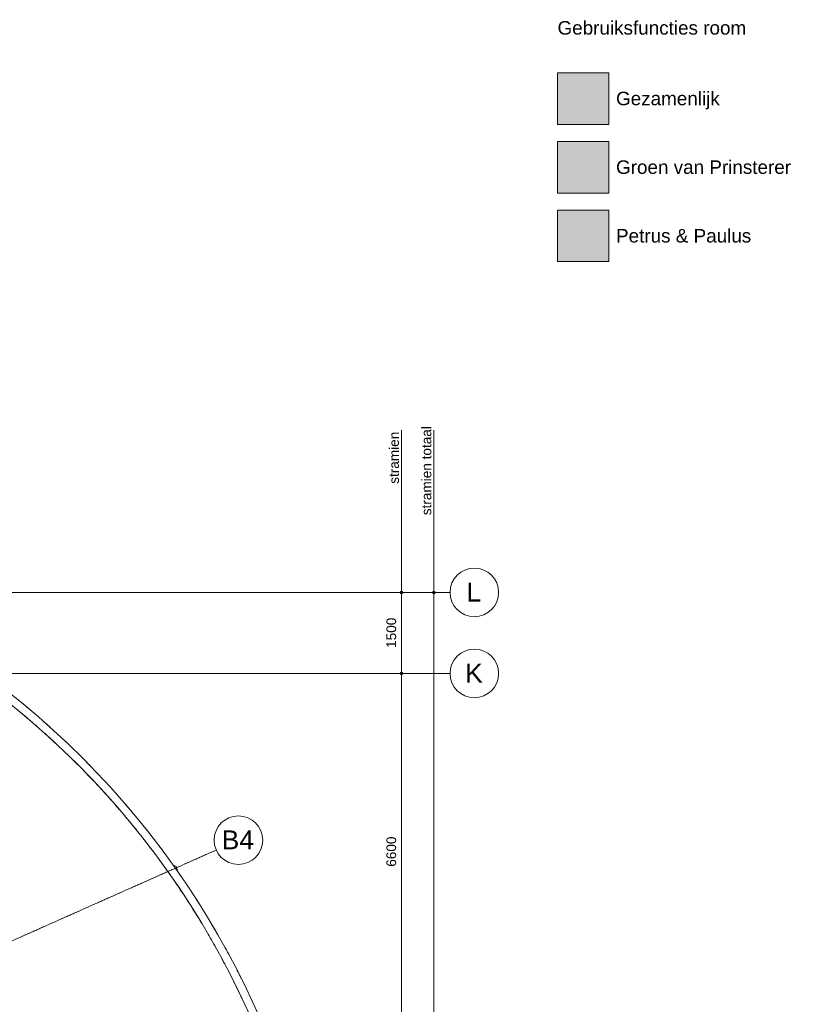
# Model space of a CAD drawing. Header units: millimetres. Extents: x -8912 to 113501, y 3237 to 48799.
# Tile 137 of 137: x 99175 to 113501, y 30578 to 48799. Entities that reach past the tile are written whole.
import ezdxf

# ---------------------------------------------------------------- set-up
doc = ezdxf.new("R2010")
doc.units = ezdxf.units.MM
doc.linetypes.add('THO_stramienlijn', pattern=[20, 17, -1.5, 0, -1.5])
for name, color, linetype, lineweight in [('A-ANNO-DIMS', 7, 'Continuous', 13), ('A-ANNO-DIMS-100', 7, 'Continuous', 13), ('G-ANNO-LEGN', 7, 'Continuous', 13), ('G-ANNO-TEXT', 7, 'Continuous', 13), ('I-WALL', 7, 'Continuous', 18), ('S-COLS', 7, 'Continuous', 13), ('S-GRID', 7, 'Continuous', 13), ('S-GRID-IDEN', 7, 'Continuous', 13)]:
    doc.layers.add(name, color=color, linetype=linetype, lineweight=lineweight)
doc.layers.add('A-DETL', color=7, linetype='Continuous', lineweight=13, true_color=0x00a600)
doc.layers.add('A-DETL-MBND', color=9, linetype='Continuous', lineweight=13, true_color=0x808080)
doc.styles.add('Arial_2', font='arial.ttf', dxfattribs={"height": 180})
doc.styles.add('Arial_4', font='arial.ttf', dxfattribs={"height": 350})
doc.styles.add('Arial_6', font='arial.ttf', dxfattribs={"height": 250})
doc.dimstyles.new('THO_18_-_transparant', dxfattribs={"dimscale": 304.8, "dimtxt": 0.602515, "dimasz": 0.164042, "dimexe": 0.328084, "dimexo": 0.0625, "dimgap": 0.147638, "dimtad": 1, "dimdec": 3, "dimlfac": 304.8, "dimrnd": 0.001, "dimdsep": 46, "dimtxsty": 'Arial_2', "dimblk1": 'DOTBLANK', "dimblk2": 'DOTBLANK', "dimsah": 1, "dimcen": 0.09, "dimdle": 0.164042, "dimazin": 0, "dimtfac": 1, "dimtdec": 4, "dimtix": 1, "dimtmove": 0, "dimatfit": 3, "dimfxl": 0.001076, "dimfxlon": 1, "dimtvp": 1, "dimtolj": 1, "dimtzin": 0, "dimarcsym": 2})

# ---------------------------------------------------------------- blocks, each defined once
blk = doc.blocks.new('NLRS_28_SCO_UN_houten kolom rond_gen_bcb - rond 150-V197-01 1e verdieping _plotview_')
at = {"layer": 'S-COLS'}
blk.add_arc((0, 0), 75, 229.9229, 332.5153, dxfattribs=at)
blk = doc.blocks.new('Grid - Stramienbol 9_0mm-3500-01 1e verdieping _plotview_')
at = {"layer": 'S-GRID-IDEN'}
blk.add_circle((0, 0), 4.5, dxfattribs=at)
blk = doc.blocks.new('DIMBLOCK50-01 1e verdieping _plotview_')
at = {"layer": 'A-ANNO-DIMS-100'}
for p, q in [((106245, 38200), (106145, 38200)), ((106245, 38250), (106245, 36700)), ((106245, 38200), (106345, 38200)), ((106245, 36700), (106145, 36700)), ((106245, 36700), (106345, 36700))]:
    blk.add_line(p, q, dxfattribs=at)
for centre in [(106245, 38200), (106245, 36700)]:
    blk.add_circle(centre, 25, dxfattribs=at)
at = {"layer": 'A-ANNO-DIMS-100', "color": 0, "insert": (105966, 37173), "char_height": 180, "width": 664.52, "attachment_point": 1, "rotation": 90, "line_spacing_factor": 0.941778, "style": 'Arial_2'}
blk.add_mtext('1500', dxfattribs=at)
blk = doc.blocks.new('_DotBlank')
at = {"color": 0, "linetype": 'ByBlock', "lineweight": -2}
blk.add_line((-0.5, 0), (-1, 0), dxfattribs=at)
blk.add_circle((0, 0), 0.5, dxfattribs=at)
blk = doc.blocks.new('DIMBLOCK51-01 1e verdieping _plotview_')
at = {"layer": 'A-ANNO-DIMS-100'}
for p, q in [((106245, 36700), (106145, 36700)), ((106245, 36700), (106245, 30100)), ((106245, 36700), (106345, 36700)), ((106245, 30100), (106145, 30100)), ((106245, 30100), (106345, 30100))]:
    blk.add_line(p, q, dxfattribs=at)
for centre in [(106245, 36700), (106245, 30100)]:
    blk.add_circle(centre, 25, dxfattribs=at)
at = {"layer": 'A-ANNO-DIMS-100', "color": 0, "insert": (105966, 33123), "char_height": 180, "width": 664.52, "attachment_point": 1, "rotation": 90, "line_spacing_factor": 0.941778, "style": 'Arial_2'}
blk.add_mtext('6600', dxfattribs=at)
blk = doc.blocks.new('DIMBLOCK60-01 1e verdieping _plotview_')
at = {"layer": 'A-ANNO-DIMS-100'}
for p, q in [((106845, 38200), (106745, 38200)), ((106845, 38250), (106845, 9950)), ((106845, 38200), (106945, 38200)), ((106845, 10000), (106745, 10000)), ((106845, 10000), (106945, 10000))]:
    blk.add_line(p, q, dxfattribs=at)
for centre in [(106845, 38200), (106845, 10000)]:
    blk.add_circle(centre, 25, dxfattribs=at)
at = {"layer": 'A-ANNO-DIMS-100', "color": 0, "insert": (106566, 23754), "char_height": 180, "width": 830.65, "attachment_point": 1, "rotation": 90, "line_spacing_factor": 0.941778, "style": 'Arial_2'}
blk.add_mtext('28200', dxfattribs=at)

msp = doc.modelspace()

# ---------------------------------------------------------------- hatches: boundary and pattern name
at = {"layer": 'G-ANNO-LEGN', "true_color": 0xf6e6fa}
msp.add_hatch(color=7, dxfattribs=at).paths.add_polyline_path([(109135.0001647, 47813.7482939), (110087.5001647, 47813.7482939), (110087.5001647, 46861.2482939), (109135.0001647, 46861.2482939)])
at = {"layer": 'G-ANNO-LEGN', "true_color": 0xf1dadb}
msp.add_hatch(color=254, dxfattribs=at).paths.add_polyline_path([(109135.0001647, 46543.7482939), (110087.5001647, 46543.7482939), (110087.5001647, 45591.2482939), (109135.0001647, 45591.2482939)])
at = {"layer": 'G-ANNO-LEGN', "true_color": 0xeefae6}
msp.add_hatch(color=7, dxfattribs=at).paths.add_polyline_path([(109135.0001647, 45273.7482939), (110087.5001647, 45273.7482939), (110087.5001647, 44321.2482939), (109135.0001647, 44321.2482939)])

# ---------------------------------------------------------------- linework, layer by layer
at = {"layer": 'A-DETL', "color": 7}
for p, q in [((106244.8050682, 38200), (106244.8050682, 41200)), ((106844.8050682, 38200), (106844.8050682, 41200))]:
    msp.add_line(p, q, dxfattribs=at)
at = {"layer": 'A-DETL-MBND'}
msp.add_line((100809.0111594, 34646.3513756), (100824.6813104, 34629.246215), dxfattribs=at)
for radius, start, end in [(15599.9981706, 50.0164388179, 50.56726163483), (15449.9981706, 48.73060989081, 50.0164388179), (15599.9981706, 48.06550452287, 48.73060989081), (15449.9981706, 46.86986594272, 48.06550452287), (15599.9981706, 46.20059047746, 46.86986594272), (15449.9981706, 44.93511796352, 46.20059047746), (15599.9981706, 44.36227246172, 44.93511796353), (15449.9981706, 42.53560655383, 44.36227246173), (15449.9981706, 40.70807092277, 42.45040533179), (15599.9981706, 40.11664498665, 40.70807092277), (15449.9981706, 38.86794056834, 40.11664498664), (15599.9981706, 38.19544795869, 38.86794056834), (15449.9981706, 36.9983440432, 38.19544795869), (15599.9981706, 36.33843446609, 36.9983440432), (15449.9981706, 35.02783709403, 36.33843446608), (15599.9981706, 34.50331830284, 35.02783709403), (15449.9981706, 32.6778525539, 34.50331830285), (15599.9981706, 32.37072667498, 32.6778525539), (15449.9981706, 30.84835175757, 32.37072667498), (15599.9981706, 30.22775181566, 30.84835175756), (15449.9981706, 29.00408485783, 30.22775181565), (15599.9981706, 28.32781606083, 29.00408485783), (15449.9981706, 27.12321149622, 28.32781606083), (15599.9981706, 26.47717526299, 27.12321149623), (15449.9981706, 25.09875807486, 26.47717526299), (15599.9981706, 24.64479009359, 25.09875807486)]:
    msp.add_arc((89314.0378809, 24099.9997671), radius, start, end, dxfattribs=at)
at = {"layer": 'G-ANNO-LEGN'}
for p, q in [((109135.0001647, 47813.7482939), (109135.0001647, 46861.2482939)), ((110087.5001647, 47813.7482939), (109135.0001647, 47813.7482939)), ((110087.5001647, 46861.2482939), (110087.5001647, 47813.7482939)), ((109135.0001647, 46861.2482939), (110087.5001647, 46861.2482939)), ((109135.0001647, 46543.7482939), (109135.0001647, 45591.2482939)), ((110087.5001647, 46543.7482939), (109135.0001647, 46543.7482939)), ((110087.5001647, 45591.2482939), (110087.5001647, 46543.7482939)), ((109135.0001647, 45591.2482939), (110087.5001647, 45591.2482939)), ((109135.0001647, 45273.7482939), (109135.0001647, 44321.2482939)), ((110087.5001647, 45273.7482939), (109135.0001647, 45273.7482939)), ((110087.5001647, 44321.2482939), (110087.5001647, 45273.7482939)), ((109135.0001647, 44321.2482939), (110087.5001647, 44321.2482939))]:
    msp.add_line(p, q, dxfattribs=at)
at = {"layer": 'I-WALL'}
for radius in [15599.9981706, 15449.9981706]:
    msp.add_arc((89314.0378809, 24099.9997671), radius, 270, 90, dxfattribs=at)
at = {"layer": 'S-GRID', "color": 5, "linetype": 'THO_stramienlijn', "true_color": 0x0000ff}
for p, q in [((22619.0885135, 38199.9998099), (107144.8050682, 38199.9998099)), ((22619.0885135, 36700), (107144.8050682, 36700)), ((81814.018424, 24099.9946214), (102814.6117869, 33432.5042715))]:
    msp.add_line(p, q, dxfattribs=at)

# ---------------------------------------------------------------- block references
at = {"layer": 'S-COLS', "rotation": 113.9600115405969}
msp.add_blockref('NLRS_28_SCO_UN_houten kolom rond_gen_bcb - rond 150-V197-01 1e verdieping _plotview_', (102014.0089199, 33076.7222298), dxfattribs=at)
at = {"layer": 'S-GRID-IDEN', "xscale": 99.99999999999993, "yscale": 99.99999999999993, "zscale": 99.99999999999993}
for p, rotation in [((107594.8050682, 38199.9998099), 269.9999999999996), ((107594.8050682, 36700), 269.9999999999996), ((103225.8348859, 33615.2488003), 293.9600115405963)]:
    msp.add_blockref('Grid - Stramienbol 9_0mm-3500-01 1e verdieping _plotview_', p, dxfattribs=dict(at, rotation=rotation))

# ---------------------------------------------------------------- texts
at = {"layer": 'G-ANNO-LEGN', "char_height": 250, "attachment_point": 1, "line_spacing_factor": 0.941778, "style": 'Arial_6', "bg_fill": 3, "box_fill_scale": 1.25, "bg_fill_color": 256, "bg_fill_true_color": 13158600, "bg_fill_transparency": 0}
for s, insert, width in [('Gebruiksfuncties room', (109135.0001647, 48773.3057116), 4195.620578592), ('Gezamenlijk', (110218.3026518, 47465.8519808), 2292.504100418), ('Groen van Prinsterer', (110218.3026518, 46195.8519808), 3874.913472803), ('Petrus & Paulus', (110218.3026518, 44925.8519808), 2993.416569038)]:
    msp.add_mtext(s, dxfattribs=dict(at, insert=insert, width=width))
at = {"layer": 'G-ANNO-TEXT', "lineweight": 18, "char_height": 180, "attachment_point": 1, "rotation": 90, "style": 'Arial_2'}
for s, insert, width in [('stramien totaal', (106617.7527351, 39628.1120448), 1899.999375), ('stramien ', (106017.7527351, 40210.1120448), 1194.514375)]:
    msp.add_mtext(s, dxfattribs=dict(at, insert=insert, width=width))
at = {"layer": 'S-GRID-IDEN', "char_height": 350, "attachment_point": 1, "style": 'Arial_4'}
for s, insert, width in [('L', (107449.7255503, 38381.4447961), 336.70875), ('K', (107423.7255503, 36881.4449862), 400.84375), ('B4', (102915.9280751, 33795.6357281), 737.5525)]:
    msp.add_mtext(s, dxfattribs=dict(at, insert=insert, width=width))

# ---------------------------------------------------------------- dimensions: what is measured, and where the dimension line sits
at = {"layer": 'A-ANNO-DIMS'}
for base, p1, p2, override, picture, middle in [((106244.8050682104, 36699.9999999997), (106344.8050682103, 38199.9998098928), (106344.8050682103, 36699.9999999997), {"dimpost": '<>', "dimfxl": 1499.99981}, 'DIMBLOCK50-01 1e verdieping _plotview_', (106107.9019298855, 37449.9999049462)), ((106844.8050682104, 9999.9999999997), (106944.8050682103, 38199.9998098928), (106944.8050682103, 9999.9999999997), {"dimpost": '<>', "dimfxl": 28199.99981}, 'DIMBLOCK60-01 1e verdieping _plotview_', (106707.8405383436, 24099.9999049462)), ((106244.8050682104, 30099.9999999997), (106344.8050682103, 36699.9999999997), (106344.8050682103, 30099.9999999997), {"dimpost": '<>', "dimfxl": 6600}, 'DIMBLOCK51-01 1e verdieping _plotview_', (106107.9019298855, 33399.9999999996))]:
    dim = msp.add_linear_dim(base=base, p1=p1, p2=p2, angle=90, dimstyle='THO_18_-_transparant', override=override, dxfattribs=at)
    dim.commit()
    dim.dimension.update_dxf_attribs({"geometry": picture, "text_midpoint": middle})

doc.saveas('drawing.dxf')
